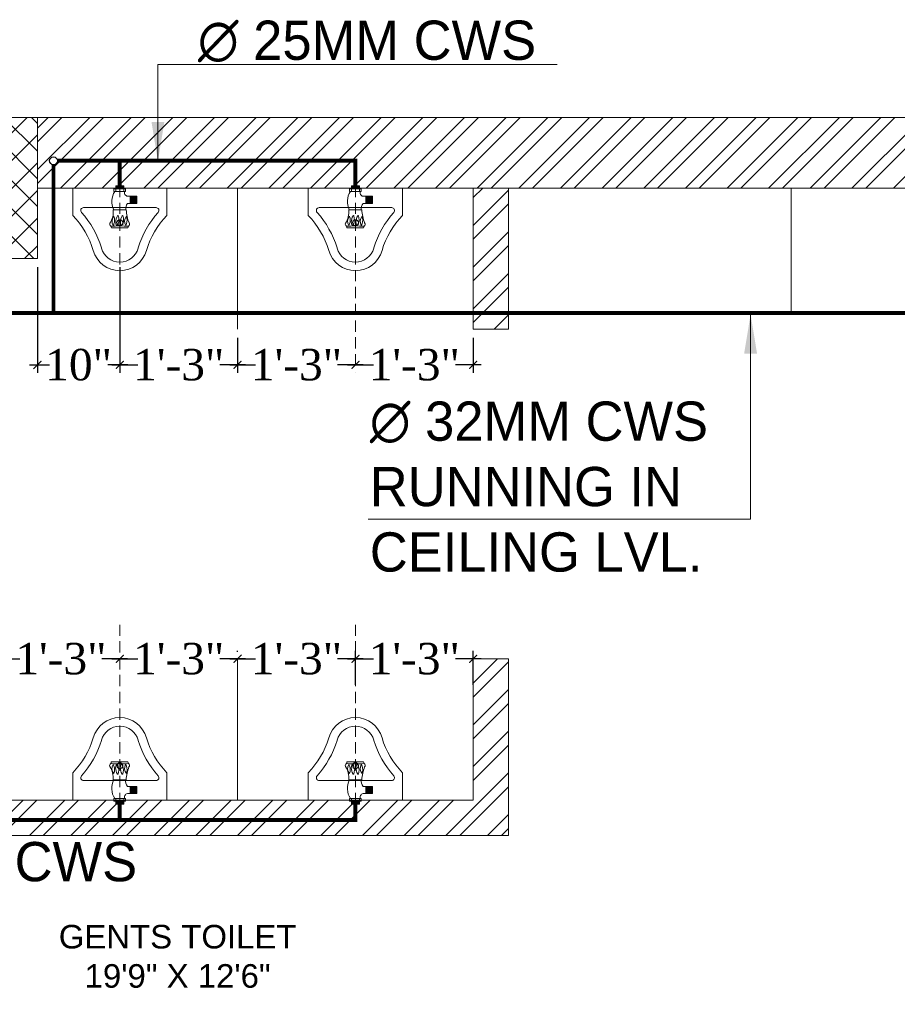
# Model space of a CAD drawing. Header units: inches. Extents: x 105152 to 158499, y 12149 to 30915.
# Tile 132 of 256: x 125745 to 125857, y 21490 to 21615. Entities that reach past the tile are written whole.
import ezdxf

# ---------------------------------------------------------------- set-up
doc = ezdxf.new("R2010")
doc.units = ezdxf.units.IN
doc.header["$MEASUREMENT"] = 0
doc.header["$PDMODE"] = 34
doc.linetypes.add('DASHED2', pattern=[0.375, 0.25, -0.125])
for name, color, linetype, lineweight in [('AR - PLAN', 251, 'Continuous', 5), ('CENTER', 46, 'DASHED2', 9), ('PD_BRICK WALL_115', 134, 'Continuous', 30), ('PD_COLUMN', 2, 'Continuous', 60), ('PD_FIXTURE', 21, 'Continuous', 25), ('PD_HATCH', 45, 'Continuous', 9), ('PL. FICTURE', 4, 'Continuous', 25), ('PP-Domestic  Cold Water Supply', 5, 'Continuous', 25), ('PP-TEXT', 7, 'Continuous', 40), ('UAV', 140, 'Continuous', 5), ('WATER SUPPLY ', 7, 'Continuous', 9)]:
    doc.layers.add(name, color=color, linetype=linetype, lineweight=lineweight)
doc.layers.add('PD_025_TEXT', color=61, linetype='Continuous')
doc.layers.add('PP--DIM', color=7, linetype='Continuous')
doc.styles.add('MtX_Times_New_Roman', font='txt')
doc.styles.add('style1', font='arial.ttf', dxfattribs={"height": 500})
doc.styles.add('TIMES NEW ROMAN', font='times.ttf')
doc.dimstyles.new('PP-DIM', dxfattribs={"dimtxt": 4, "dimasz": 1, "dimexe": 1, "dimexo": 1, "dimgap": 0.09, "dimtad": 0, "dimdec": 0, "dimzin": 0, "dimdsep": 46, "dimlunit": 4, "dimtxsty": 'TIMES NEW ROMAN', "dimblk": 'ARCHTICK', "dimcen": 0.09, "dimdle": 1, "dimclrd": 256, "dimclre": 256, "dimclrt": 256, "dimadec": 0, "dimazin": 0, "dimtfac": 1, "dimtdec": 4, "dimtofl": 0, "dimtmove": 1, "dimatfit": 3, "dimfxl": 1, "dimtolj": 1, "dimtzin": 0, "dimlwd": -1, "dimlwe": -1, "dimarcsym": 0})
pattern_1 = [(45, (26013.4692, 17879.387), (-2.65165043, 2.65165043), []), (45, (26015.237, 17879.387), (-2.65165043, 2.65165043), [])]

# ---------------------------------------------------------------- blocks, each defined once
blk = doc.blocks.new('A$C33087201')
at = {"color": 251, "lineweight": 5}
for p, q in [((0, 289.6), (165, 289.6)), ((0, 289.6), (0, 193.2)), ((330, 289.6), (165, 289.6)), ((330, 289.6), (330, 193.2)), ((38.1, 220.9), (291.9, 220.9))]:
    blk.add_line(p, q, dxfattribs=at)
blk.add_circle((165, 168.2), 10.4, dxfattribs=at)
for centre, radius, start, end in [((38.1, 210.9), 10, 90, 221.8242), ((291.9, 210.9), 10, 318.1758, 90), ((-215.7, -16.2), 300.6, 16.9059, 44.1446), ((-215.7, -16.2), 330.6, 16.9059, 41.8242), ((545.7, -16.2), 330.6, 138.1758, 163.0941), ((545.7, -16.2), 300.6, 135.8554, 163.0941), ((164.8, 96.2), 96.2, 195.0681, 270.0943), ((164.8, 96.2), 66.2, 195.0681, 270.0943), ((165.2, 96.2), 66.2, 269.9057, 344.9319), ((165.2, 96.2), 96.2, 269.9057, 344.9319)]:
    blk.add_arc(centre, radius, start, end, dxfattribs=at)
blk = doc.blocks.new('FIRST FLOOR PLAN 0')
at = {"layer": 'PD_HATCH', "lineweight": 5}
h = blk.add_hatch(dxfattribs=at)
h.set_pattern_fill('ANSI37', color=251, scale=20)
h.set_pattern_definition([(45, (144327.2833, 25769.4912), (-1.767766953, 1.767766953), []), (135, (144327.2833, 25769.4912), (-1.767766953, -1.767766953), [])])
h.paths.add_polyline_path([(-181.5, 0), (-196.5, 0), (-196.5, -18), (-181.5, -18)])
h = blk.add_hatch(dxfattribs=at)
h.set_pattern_fill('ANSI32', color=251, scale=10)
h.set_pattern_definition(pattern_1)
h.paths.add_polyline_path([(-525, -9), (-531, -9), (-531, -45), (-525, -45)])
h.paths.add_polyline_path([(-525, -45), (-531, -45), (-531, -81), (-525, -81)])
h.paths.add_polyline_path([(-531, -81), (-531, -117), (-525, -117), (-525, -81)])
h.paths.add_polyline_path([(-525, -117), (-531, -117), (-531, -153), (-525, -153)])
h.paths.add_polyline_path([(-525, -153), (-531, -153), (-531, -189), (-525, -189)])
h.paths.add_polyline_path([(-525, -189), (-531, -189), (-531, -225), (-525, -225)])
h.paths.add_polyline_path([(-246, -9), (-255, -9), (-255, -98.5), (-259.5, -98.5), (-259.5, -103), (-255, -103), (-255, -113), (-246, -113)])
h.paths.add_polyline_path([(-327, -9), (-331.5, -9), (-331.5, -98.5), (-336, -98.5), (-336, -103), (-301.5, -103), (-301.5, -98.5), (-327, -98.5)])
h.paths.add_polyline_path([(-331.5, -27), (-334.5, -27), (-334.5, -31.5), (-331.5, -31.5)], flags=17)
h.paths.add_polyline_path([(-358.5, -27), (-361.5, -27), (-361.5, -18), (-366, -18), (-366, -27), (-376.5, -27), (-376.5, -31.5), (-358.5, -31.5)])
h.paths.add_polyline_path([(-412.5, -9), (-417, -9), (-417, -25), (-417, -31.5), (-412.5, -31.5), (-412.5, -27)])
h.paths.add_polyline_path([(-121.5, -9), (-126, -9), (-126, -27), (-121.5, -27)])
h = blk.add_hatch(dxfattribs=at)
h.set_pattern_fill('ANSI32', color=251, scale=10)
h.set_pattern_definition(pattern_1)
h.paths.add_polyline_path([(-193.5, -135.5), (-198, -135.5), (-198, -159.5), (-193.5, -159.5)])
h.paths.add_polyline_path([(-60, -121.87), (-69, -121.87), (-69, -159.5), (-64.5, -159.5), (-64.5, -126.37), (-60, -126.37)])
h.paths.add_polyline_path([(-9, -121.87), (-36, -121.87), (-36, -126.37), (-9, -126.37)])
h.paths.add_polyline_path([(-121.5, -69), (-126, -69), (-126, -87), (-246, -87), (-246, -91.5), (-121.5, -91.5)])
at = {"layer": 'PD_BRICK WALL_115', "color": 251, "lineweight": 5}
for p, q in [((0, 0), (-782.25, 0)), ((-15, -9), (-181.51, -9)), ((-126, -9), (-126, -27)), ((-121.5, -9), (-121.5, -27)), ((-126, -27), (-121.5, -27)), ((-126, -87), (-126, -69)), ((-126, -69), (-121.5, -69)), ((-121.5, -91.5), (-121.5, -69)), ((-246, -87), (-126, -87)), ((-246, -91.5), (-121.5, -91.5))]:
    blk.add_line(p, q, dxfattribs=at)
at = {"layer": 'PD_COLUMN', "color": 251, "lineweight": 5}
blk.add_lwpolyline([(-181.5, -18), (-196.5, -18), (-196.5, 0), (-181.5, 0)], close=True, dxfattribs=at)
at = {"layer": 'PD_FIXTURE', "color": 251, "lineweight": 5, "ltscale": 12}
for p, q in [((-156, -9), (-156, -27)), ((-156, -87), (-156, -69))]:
    blk.add_line(p, q, dxfattribs=at)
blk.add_lwpolyline([(-121.5, -9), (-85.5, -9), (-85.5, -25), (-121.5, -25)], close=True, dxfattribs=at)
at = {"layer": 'PD_FIXTURE', "color": 251, "ltscale": 12, "xscale": -0.03636363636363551, "yscale": 0.03636363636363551, "zscale": 0.03636363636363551}
for p in [(-165, -19.53), (-135, -19.53)]:
    blk.add_blockref('A$C33087201', p, dxfattribs=at)
at = {"layer": 'PD_FIXTURE', "color": 251, "ltscale": 12, "xscale": 0.03636363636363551, "yscale": 0.03636363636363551, "zscale": 0.03636363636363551, "rotation": 180}
for p in [(-165, -76.47), (-135, -76.47)]:
    blk.add_blockref('A$C33087201', p, dxfattribs=at)
at = {"layer": 'PD_025_TEXT', "color": 251, "insert": (-227.89, -102.88), "char_height": 3, "width": 128.4952, "attachment_point": 1, "style": 'style1', "bg_fill": 2}
blk.add_mtext('\\pxqc;GENTS TOILET\\P19\'9" X 12\'6"', dxfattribs=at)
at = {"layer": 'PD_HATCH', "lineweight": 5}
h = blk.add_hatch(dxfattribs=at)
h.set_pattern_fill('ANSI32', color=251, scale=10)
h.set_pattern_definition([(45, (-1110.15, -834.2493), (-2.65165, 2.65165), []), (45, (-1108.3824, -834.2493), (-2.65165, 2.65165), [])])
h.paths.add_polyline_path([(-1107, -791.5), (-1116, -791.5), (-1116, -873), (-1107, -873)])
h.paths.add_polyline_path([(-745.5, -939), (-915, -939), (-915, -948), (-745.5, -948)])
h.paths.add_polyline_path([(-561, -939), (-730.5, -939), (-730.5, -948), (-561, -948)])
h.paths.add_polyline_path([(-1107, -75), (-1116, -75), (-1116, -156.5), (-1107, -156.5)])
h.paths.add_polyline_path([(-1107, -171.5), (-1116, -171.5), (-1116, -311.5), (-1107, -311.5)])
h.paths.add_polyline_path([(-1107, -326.5), (-1116, -326.5), (-1116, -466.5), (-1107, -466.5)])
h.paths.add_polyline_path([(-1107, -481.5), (-1116, -481.5), (-1116, -621.5), (-1107, -621.5)])
h.paths.add_polyline_path([(-1107, -636.5), (-1116, -636.5), (-1116, -776.5), (-1107, -776.5)])
h.paths.add_polyline_path([(-15, 0), (-181.5, 0), (-181.5, -9), (-15, -9)])
h.paths.add_polyline_path([(-196.5, 0), (-361.5, 0), (-361.5, -9), (-196.5, -9)])
h.paths.add_polyline_path([(-376.5, 0), (-546, 0), (-546, -9), (-376.5, -9)])
h.paths.add_polyline_path([(-561, 0), (-730.5, 0), (-730.5, -9), (-561, -9)])
h.paths.add_polyline_path([(-930, 0), (-1041, 0), (-1041, -9), (-930, -9)])
h.paths.add_polyline_path([(-1056, 0), (-1116, 0), (-1116, -60), (-1107, -60), (-1107, -9), (-1056, -9)])
h.paths.add_polyline_path([(-1107, -888), (-1116, -888), (-1116, -948), (-1056, -948), (-1056, -939), (-1107, -939)])
h.paths.add_polyline_path([(-930, -939), (-1041, -939), (-1041, -948), (-930, -948)])
h.paths.add_polyline_path([(-521.25, -939), (-546, -939), (-546, -948), (-521.25, -948)])
h.paths.add_polyline_path([(-376.5, -939), (-401.25, -939), (-401.25, -948), (-376.5, -948)])
h.paths.add_polyline_path([(-339, -939), (-361.5, -939), (-361.5, -948), (-339, -948)])
h.paths.add_polyline_path([(-196.5, -939), (-219, -939), (-219, -948), (-196.5, -948)])
h.paths.add_polyline_path([(-159, -939), (-181.5, -939), (-181.5, -948), (-159, -948)])
h.paths.add_polyline_path([(-15, -939), (-39, -939), (-39, -948), (-15, -948)])
h.paths.add_polyline_path([(0, -930), (-9, -930)])
h.paths.add_polyline_path([(0, -791.5), (-9, -791.5), (-9, -930), (0, -930)])
h.paths.add_polyline_path([(0, -636.5), (-9, -636.5), (-9, -776.5), (0, -776.5)])
h.paths.add_polyline_path([(0, -326.5), (-9, -326.5), (-9, -621.5), (0, -621.5)])
h.paths.add_polyline_path([(0, -18), (-9, -18), (-9, -156.5), (0, -156.5)])
h.paths.add_polyline_path([(-18, -159.5), (-123, -159.5), (-123, -168.5), (-18, -168.5)])
h.paths.add_polyline_path([(-123, -171.5), (-132, -171.5), (-132, -249.5), (-123, -249.5)])
h.paths.add_polyline_path([(-132, -159.5), (-204, -159.5), (-204, -168.5), (-132, -168.5)])
h.paths.add_polyline_path([(-204, -171.5), (-213, -171.5), (-213, -249.5), (-204, -249.5)])
h.paths.add_polyline_path([(-213, -159.5), (-294, -159.5), (-294, -261.5), (-267, -261.5), (-267, -252.5), (-285, -252.5), (-285, -168.5), (-213, -168.5)])
h.paths.add_polyline_path([(-213, -252.5), (-231, -252.5), (-231, -261.5), (-213, -261.5)], flags=17)
h.paths.add_polyline_path([(-186, -252.5), (-204, -252.5), (-204, -261.5), (-186, -261.5)])
h.paths.add_polyline_path([(-132, -252.5), (-150, -252.5), (-150, -261.5), (-132, -261.5)])
h.paths.add_polyline_path([(-123, -261.5), (-132, -261.5), (-132, -324.5), (-123, -324.5)])
h.paths.add_polyline_path([(0, -310.5), (-9, -310.5), (-9, -311.5), (0, -311.5)])
h.paths.add_polyline_path([(0, -171.5), (-9, -171.5), (-9, -190.5), (0, -190.5)])
h.paths.add_polyline_path([(-878.25, -9), (-878.25, 0), (-915, 0), (-915, -9)])
h.paths.add_polyline_path([(-782.25, 0), (-782.25, -9), (-745.5, -9), (-745.5, 0)])
blk = doc.blocks.new('URINAL AV-PP')
at = {"layer": 'CENTER', "ltscale": 5}
blk.add_line((0, 0.33), (0, -19.61), dxfattribs=at)
at = {"layer": 'UAV'}
for p, q in [((-0.66, -0.29), (-0.66, 0)), ((-0.66, 0), (0.63, 0)), ((-0.44, 0.33), (-0.44, 0)), ((0.44, 0.33), (-0.44, 0.33)), ((0.44, 0.27), (-0.44, 0.27)), ((0.44, 0.22), (-0.44, 0.22)), ((0.44, 0.16), (-0.44, 0.16)), ((0.44, 0.11), (-0.44, 0.11)), ((0.44, 0.06), (-0.44, 0.06)), ((-0.44, 0), (-0.44, -0.29)), ((0, 0.33), (0, 0)), ((0.44, 0), (0.44, 0.33)), ((0.63, 0), (0.63, -0.29)), ((0.63, -0.29), (-0.66, -0.29)), ((0.44, 0), (0.44, -0.29)), ((0.85, -0.83), (1.91, -0.83)), ((1.15, -1.62), (1.15, -0.83)), ((1.2, -1.62), (1.2, -0.83)), ((1.25, -1.62), (1.25, -0.83)), ((1.31, -1.62), (1.31, -0.83)), ((1.36, -1.62), (1.36, -0.83)), ((1.42, -1.62), (1.42, -0.83)), ((1.47, -1.62), (1.47, -0.83)), ((1.53, -1.62), (1.53, -0.83)), ((1.58, -1.62), (1.58, -0.83)), ((1.64, -1.62), (1.64, -0.83)), ((1.69, -1.62), (1.69, -0.83)), ((1.75, -1.62), (1.75, -0.83)), ((1.8, -1.62), (1.8, -0.83)), ((1.86, -1.62), (1.86, -0.83)), ((1.91, -1.62), (1.91, -0.83)), ((0.85, -1.62), (1.91, -1.62)), ((-0.75, -2.36), (0.72, -2.36)), ((-0.94, -4.35), (0.89, -4.36))]:
    blk.add_line(p, q, dxfattribs=at)
for centre, radius, start, end in [((1.3, -1.43), 2.19, 148.4203, 205.0044), ((0.95, -0.41), 0.434, 163.4815, 256.4871), ((1.83, -2.28), 1.18, 146.0106, 183.9414), ((-2.89, -2.61), 2.16, 325.4641, 6.6805), ((-0.04, -3.63), 0.833, 137.2334, 212.3378), ((-1.79, -3.48), 1.21, 339.5193, 19.7037), ((0.92, -3.72), 1.38, 149.002, 179.3727), ((-0.22, -3.03), 0.0444, 22.3068, 157.6932), ((-1.74, -3.47), 1.63, 344.6565, 16.3906), ((1.44, -3.72), 1.38, 149.002, 179.3727), ((0.3, -3.03), 0.0444, 22.3068, 157.6932), ((-1.22, -3.47), 1.63, 344.6565, 16.3906), ((1.36, -3.63), 0.833, 137.2334, 212.3378), ((5.19, -2.14), 4.48, 182.7872, 201.6775), ((-0.4, -3.47), 1.21, 339.5193, 19.7037), ((-0.85, -3.93), 0.281, 160.0867, 238.5665), ((-0.04, -21.41), 17.27, 86.6913, 93.1887), ((-1.62, -4.45), 0.684, 8.4516, 24.808), ((-0.99, -3.85), 0.344, 317.3015, 350.6653), ((0.56, -3.69), 1.02, 180.5091, 203.3313), ((-0.49, -3.77), 0.353, 290.2975, 337.3492), ((1.08, -3.69), 1.02, 180.5091, 203.3313), ((0.03, -3.77), 0.353, 290.2975, 337.3492), ((0.4, -3.84), 0.344, 317.3015, 350.6653), ((0.46, -4.08), 0.504, 327.1624, 350.0789), ((0.81, -3.95), 0.263, 303.5384, 36.0533)]:
    blk.add_arc(centre, radius, start, end, dxfattribs=at)
blk = doc.blocks.new('_ArchTick')
at = {"color": 0, "linetype": 'ByBlock', "const_width": 0.15}
blk.add_lwpolyline([(-0.5, -0.5), (0.5, 0.5)], dxfattribs=at)
blk = doc.blocks.new('*D777')
at = {"layer": 'Defpoints', "color": 0}
for p in [(547.16, 307.72), (557.66, 307.72), (557.66, 294.29)]:
    blk.add_point(p, dxfattribs=at)
at = {"layer": 'PP--DIM', "ltscale": 12}
for p, q in [((547.16, 306.72), (547.16, 293.29)), ((557.66, 306.72), (557.66, 293.29)), ((546.16, 294.29), (548.71, 294.29)), ((558.66, 294.29), (556.12, 294.29))]:
    blk.add_line(p, q, dxfattribs=at)
at = {"layer": 'PP--DIM', "rotation": 180}
blk.add_blockref('_ArchTick', (547.16, 294.29), dxfattribs=at)
at = {"layer": 'PP--DIM'}
blk.add_blockref('_ArchTick', (557.66, 294.29), dxfattribs=at)
at = {"layer": 'PP--DIM', "insert": (552.41, 294.29), "char_height": 4, "attachment_point": 5, "style": 'TIMES NEW ROMAN'}
blk.add_mtext('\\A1;10"', dxfattribs=at)
blk = doc.blocks.new('*D778')
at = {"layer": 'Defpoints', "color": 0}
for p in [(557.66, 307.72), (572.66, 298.72), (572.66, 294.29)]:
    blk.add_point(p, dxfattribs=at)
at = {"layer": 'PP--DIM', "ltscale": 12}
for p, q in [((557.66, 306.72), (557.66, 293.29)), ((572.66, 297.72), (572.66, 293.29)), ((556.66, 294.29), (559.94, 294.29)), ((573.66, 294.29), (570.39, 294.29))]:
    blk.add_line(p, q, dxfattribs=at)
at = {"layer": 'PP--DIM', "rotation": 180}
blk.add_blockref('_ArchTick', (557.66, 294.29), dxfattribs=at)
at = {"layer": 'PP--DIM'}
blk.add_blockref('_ArchTick', (572.66, 294.29), dxfattribs=at)
at = {"layer": 'PP--DIM', "insert": (565.16, 294.29), "char_height": 4, "attachment_point": 5, "style": 'TIMES NEW ROMAN'}
blk.add_mtext('\\A1;1\'-3"', dxfattribs=at)
blk = doc.blocks.new('*D779')
at = {"layer": 'Defpoints', "color": 0}
for p in [(572.66, 298.72), (587.66, 294.29), (587.66, 294.29)]:
    blk.add_point(p, dxfattribs=at)
at = {"layer": 'PP--DIM', "ltscale": 12}
for p, q in [((572.66, 297.72), (572.66, 293.29)), ((571.66, 294.29), (574.94, 294.29)), ((588.66, 294.29), (585.39, 294.29)), ((587.66, 293.29), (587.66, 293.29))]:
    blk.add_line(p, q, dxfattribs=at)
at = {"layer": 'PP--DIM', "rotation": 180}
blk.add_blockref('_ArchTick', (572.66, 294.29), dxfattribs=at)
at = {"layer": 'PP--DIM'}
blk.add_blockref('_ArchTick', (587.66, 294.29), dxfattribs=at)
at = {"layer": 'PP--DIM', "insert": (580.16, 294.29), "char_height": 4, "attachment_point": 5, "style": 'TIMES NEW ROMAN'}
blk.add_mtext('\\A1;1\'-3"', dxfattribs=at)
blk = doc.blocks.new('*D780')
at = {"layer": 'Defpoints', "color": 0}
for p in [(602.66, 298.72), (587.66, 294.29), (602.66, 294.29)]:
    blk.add_point(p, dxfattribs=at)
at = {"layer": 'PP--DIM', "ltscale": 12}
for p, q in [((602.66, 297.72), (602.66, 293.29)), ((587.66, 295.29), (587.66, 295.29)), ((586.66, 294.29), (589.94, 294.29)), ((603.66, 294.29), (600.39, 294.29))]:
    blk.add_line(p, q, dxfattribs=at)
at = {"layer": 'PP--DIM', "rotation": 180}
blk.add_blockref('_ArchTick', (587.66, 294.29), dxfattribs=at)
at = {"layer": 'PP--DIM'}
blk.add_blockref('_ArchTick', (602.66, 294.29), dxfattribs=at)
at = {"layer": 'PP--DIM', "insert": (595.16, 294.29), "char_height": 4, "attachment_point": 5, "style": 'TIMES NEW ROMAN'}
blk.add_mtext('\\A1;1\'-3"', dxfattribs=at)
blk = doc.blocks.new('*D798')
at = {"layer": 'Defpoints', "color": 0}
for p in [(587.66, 256.84), (587.66, 252.51), (602.66, 252.51)]:
    blk.add_point(p, dxfattribs=at)
at = {"layer": 'PP--DIM', "ltscale": 12}
for p, q in [((587.66, 253.51), (587.66, 257.84)), ((602.66, 253.51), (602.66, 257.84)), ((586.66, 256.84), (589.94, 256.84)), ((603.66, 256.84), (600.39, 256.84))]:
    blk.add_line(p, q, dxfattribs=at)
at = {"layer": 'PP--DIM', "rotation": 180}
blk.add_blockref('_ArchTick', (587.66, 256.84), dxfattribs=at)
at = {"layer": 'PP--DIM'}
blk.add_blockref('_ArchTick', (602.66, 256.84), dxfattribs=at)
at = {"layer": 'PP--DIM', "insert": (595.16, 256.84), "char_height": 4, "attachment_point": 5, "style": 'TIMES NEW ROMAN'}
blk.add_mtext('\\A1;1\'-3"', dxfattribs=at)
blk = doc.blocks.new('*D799')
at = {"layer": 'Defpoints', "color": 0}
for p in [(572.66, 256.84), (572.66, 256.72), (587.66, 252.51)]:
    blk.add_point(p, dxfattribs=at)
at = {"layer": 'PP--DIM', "ltscale": 12}
for p, q in [((572.66, 257.72), (572.66, 257.84)), ((587.66, 253.51), (587.66, 257.84)), ((571.66, 256.84), (574.94, 256.84)), ((588.66, 256.84), (585.39, 256.84))]:
    blk.add_line(p, q, dxfattribs=at)
at = {"layer": 'PP--DIM', "rotation": 180}
blk.add_blockref('_ArchTick', (572.66, 256.84), dxfattribs=at)
at = {"layer": 'PP--DIM'}
blk.add_blockref('_ArchTick', (587.66, 256.84), dxfattribs=at)
at = {"layer": 'PP--DIM', "insert": (580.16, 256.84), "char_height": 4, "attachment_point": 5, "style": 'TIMES NEW ROMAN'}
blk.add_mtext('\\A1;1\'-3"', dxfattribs=at)
blk = doc.blocks.new('*D800')
at = {"layer": 'Defpoints', "color": 0}
for p in [(557.65, 256.84), (557.65, 256.84), (572.66, 256.72)]:
    blk.add_point(p, dxfattribs=at)
at = {"layer": 'PP--DIM', "ltscale": 12}
for p, q in [((557.65, 257.84), (557.65, 257.84)), ((572.66, 257.72), (572.66, 257.84)), ((556.65, 256.84), (559.94, 256.84)), ((573.66, 256.84), (570.38, 256.84))]:
    blk.add_line(p, q, dxfattribs=at)
at = {"layer": 'PP--DIM', "rotation": 180}
blk.add_blockref('_ArchTick', (557.65, 256.84), dxfattribs=at)
at = {"layer": 'PP--DIM'}
blk.add_blockref('_ArchTick', (572.66, 256.84), dxfattribs=at)
at = {"layer": 'PP--DIM', "insert": (565.16, 256.84), "char_height": 4, "attachment_point": 5, "style": 'TIMES NEW ROMAN'}
blk.add_mtext('\\A1;1\'-3"', dxfattribs=at)
blk = doc.blocks.new('*D801')
at = {"layer": 'Defpoints', "color": 0}
for p in [(542.66, 256.84), (542.66, 256.72), (557.65, 256.84)]:
    blk.add_point(p, dxfattribs=at)
at = {"layer": 'PP--DIM', "ltscale": 12}
for p, q in [((542.66, 257.72), (542.66, 257.84)), ((557.65, 257.84), (557.65, 257.84)), ((541.66, 256.84), (544.94, 256.84)), ((558.65, 256.84), (555.38, 256.84))]:
    blk.add_line(p, q, dxfattribs=at)
at = {"layer": 'PP--DIM', "rotation": 180}
blk.add_blockref('_ArchTick', (542.66, 256.84), dxfattribs=at)
at = {"layer": 'PP--DIM'}
blk.add_blockref('_ArchTick', (557.65, 256.84), dxfattribs=at)
at = {"layer": 'PP--DIM', "insert": (550.16, 256.84), "char_height": 4, "attachment_point": 5, "style": 'TIMES NEW ROMAN'}
blk.add_mtext('\\A1;1\'-3"', dxfattribs=at)
blk = doc.blocks.new('WATER SUPPLY')
at = {"layer": 'PP-Domestic  Cold Water Supply', "const_width": 0.5}
for points in [[(549.21, 300.9), (549.21, 319.79)], [(549.71, 320.29), (587.66, 320.29), (587.66, 317.09)], [(557.65, 317.09), (557.65, 320.29)], [(406.78, 300.9), (722.15, 300.9)], [(491.24, 236.31), (587.65, 236.31), (587.65, 238.72)], [(557.65, 238.65), (557.65, 236.31)]]:
    blk.add_lwpolyline(points, dxfattribs=at)
at = {"layer": 'PP-Domestic  Cold Water Supply'}
blk.add_circle((549.21, 320.29), 0.5, dxfattribs=at)
at = {"layer": 'PL. FICTURE', "yscale": 1.1436951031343, "zscale": 1.1436951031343}
for p, xscale, rotation in [((557.66, 316.72), 1.1436951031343, 360), ((587.66, 316.72), 1.1436951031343, 360), ((557.65, 238.72), -1.1436951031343, 180.000000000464), ((587.66, 238.72), -1.1436951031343, 180.000000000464)]:
    blk.add_blockref('URINAL AV-PP', p, dxfattribs=dict(at, xscale=xscale, rotation=rotation))
at = {"layer": 'PP-TEXT', "style": 'MtX_Times_New_Roman'}
for p in [(567.6, 333.15), (516.79, 228.5)]:
    blk.add_text('∅ 25MM CWS ', height=5, dxfattribs=at).set_placement(p)
at = {"layer": 'PP-TEXT', "insert": (589.49, 289.62), "char_height": 5, "width": 51.683, "attachment_point": 1, "style": 'MtX_Times_New_Roman'}
blk.add_mtext('∅ 32MM CWS RUNNING IN CEILING LVL. ', dxfattribs=at)
at = {"layer": 'PP--DIM', "ltscale": 12}
dim = blk.add_linear_dim(base=(557.6638, 294.2873), p1=(547.1642, 307.7164), p2=(557.6638, 307.7164), dimstyle='PP-DIM', override={"dimblk": 'ArchTick'}, dxfattribs=at)
dim.commit()
dim.dimension.update_dxf_attribs({"geometry": '*D777', "text_midpoint": (552.414, 294.2873), "dimtype": 128})
for base, p1, p2, picture, middle in [((572.66, 294.29), (557.66, 307.72), (572.66, 298.72), '*D778', (565.16, 294.29)), ((587.66, 294.29), (572.66, 298.72), (587.66, 294.29), '*D779', (580.16, 294.29)), ((602.66, 294.29), (587.66, 294.29), (602.66, 298.72), '*D780', (595.16, 294.29)), ((542.66, 256.84), (557.65, 256.84), (542.66, 256.72), '*D801', (550.16, 256.84)), ((557.65, 256.84), (572.66, 256.72), (557.65, 256.84), '*D800', (565.16, 256.84)), ((572.66, 256.84), (587.66, 252.51), (572.66, 256.72), '*D799', (580.16, 256.84)), ((587.66, 256.84), (602.66, 252.51), (587.66, 252.51), '*D798', (595.16, 256.84))]:
    dim = blk.add_linear_dim(base=base, p1=p1, p2=p2, dimstyle='PP-DIM', override={"dimblk": 'ArchTick'}, dxfattribs=at)
    dim.commit()
    dim.dimension.update_dxf_attribs({"geometry": picture, "text_midpoint": middle})
at = {"layer": 'PP-TEXT', "lineweight": 70, "ltscale": 12}
for points in [[(562.51, 320.25), (562.51, 332.55), (613.35, 332.55)], [(637.98, 300.72), (637.98, 274.63), (589.28, 274.63)]]:
    blk.add_leader(points, dimstyle='PP-DIM', override={"dimtxt": 8.5, "dimasz": 5, "dimcen": 0, "dimtfac": 12, "dimtdec": 1, "dimfxl": 7, "dimfxlon": 1, "dimlwd": 18, "dimarcsym": 1}, dxfattribs=at)

msp = doc.modelspace()

# ---------------------------------------------------------------- block references
at = {"layer": 'AR - PLAN', "color": 251}
msp.add_blockref('FIRST FLOOR PLAN 0', (125928.82, 21602.6), dxfattribs=at)

# ---------------------------------------------------------------- next in the draw order: block references
at = {"layer": 'WATER SUPPLY '}
msp.add_blockref('WATER SUPPLY', (125200.16, 21276.78), dxfattribs=at)

doc.saveas('drawing.dxf')
